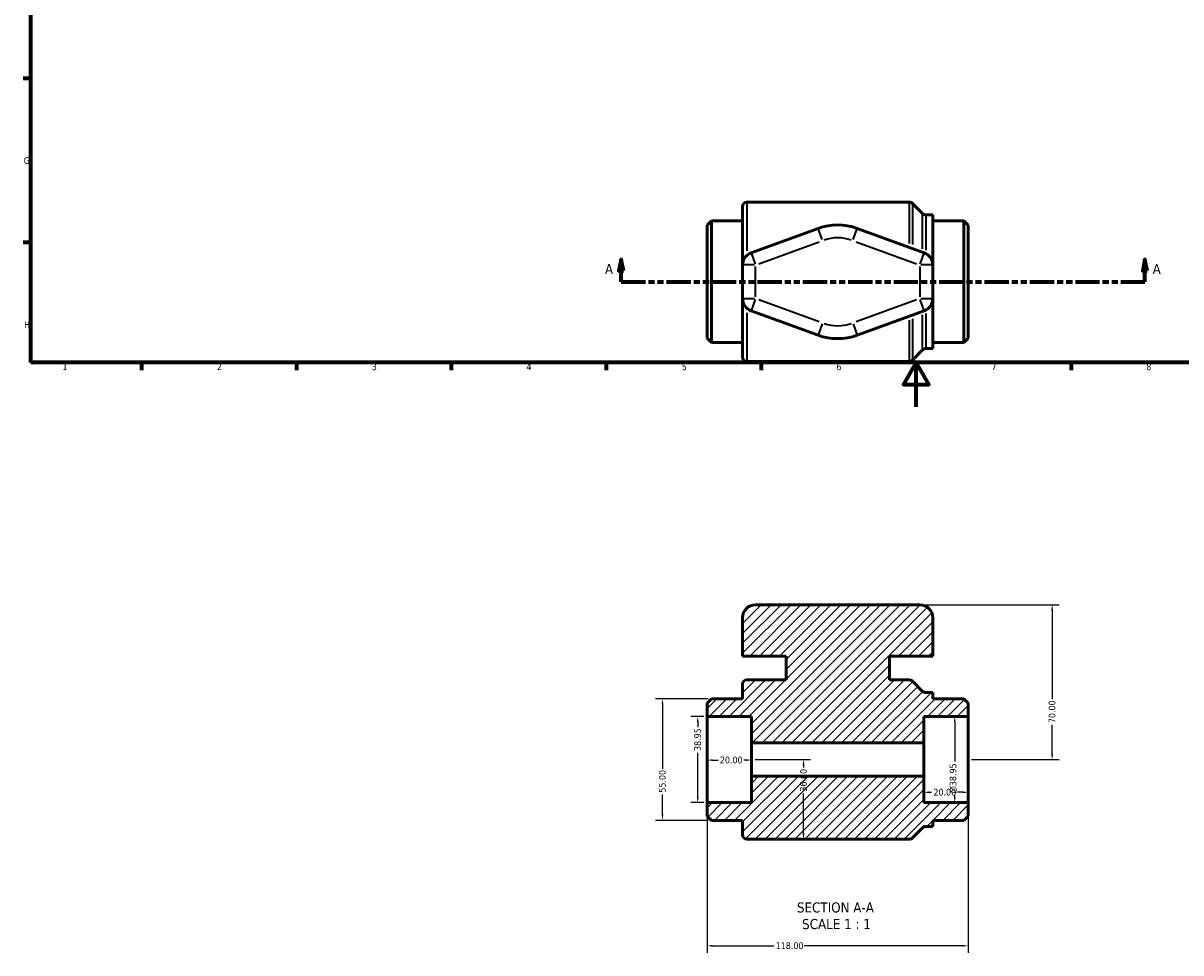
# Model space of a CAD drawing. Header units: millimetres. Extents: x 0 to 899, y -247 to 595.
# Tile 1 of 3: x 17 to 540, y -247 to 174. Entities that reach past the tile are written whole.
import ezdxf

# ---------------------------------------------------------------- set-up
doc = ezdxf.new("R2010")
doc.units = ezdxf.units.MM
doc.linetypes.add('DOUBLE_DASH_CHAIN', pattern=[1.2403, 0.6614, -0.0827, 0.1654, -0.0827, 0.1654, -0.0827])
for name, color, linetype, lineweight in [('Border (ANSI)', 7, 'Continuous', 70), ('Dimension (ANSI)', 7, 'Continuous', 25), ('Hatch (ANSI)', 7, 'Continuous', 18), ('Section Line (ANSI)', 7, 'DOUBLE_DASH_CHAIN', 70), ('Symbol (ANSI)', 7, 'Continuous', 25), ('Visible (ANSI)', 7, 'Continuous', 50), ('Visible Narrow (ANSI)', 7, 'Continuous', 35)]:
    doc.layers.add(name, color=color, linetype=linetype, lineweight=lineweight)
doc.styles.add('Label Text (ANSI)', font='tahoma.ttf')
doc.styles.add('Note Text (ANSI)', font='tahoma.ttf')
doc.dimstyles.new('Default - mm (ANSI)', dxfattribs={"dimtxt": 3.048, "dimasz": 2.5, "dimexe": 3.175, "dimexo": 1.6002, "dimgap": 0.8, "dimtad": 0, "dimtoh": 1, "dimrnd": 1e-08, "dimzin": 4, "dimdsep": 46, "dimtxsty": 'Note Text (ANSI)', "dimcen": 0.09, "dimdle": 10, "dimclrd": 256, "dimclre": 256, "dimclrt": 230, "dimadec": 1, "dimazin": 1, "dimtfac": 1, "dimtofl": 0, "dimtmove": 0, "dimatfit": 3, "dimfxl": 1, "dimtolj": 1, "dimtzin": 4, "dimlwd": -1, "dimlwe": -1, "dimarcsym": 0})

# ---------------------------------------------------------------- blocks, each defined once
blk = doc.blocks.new('Borders Default Border')
at = {"layer": 'Border (ANSI)'}
for p, q in [((20, 148.5), (16.55, 148.5)), ((20, 74.25), (16.55, 74.25)), ((70.08, 20), (70.08, 16.55)), ((140.17, 20), (140.17, 16.55)), ((210.25, 20), (210.25, 16.55)), ((280.33, 20), (280.33, 16.55)), ((350.42, 20), (350.42, 16.55)), ((490.58, 20), (490.58, 16.55))]:
    blk.add_line(p, q, dxfattribs=at)
at = {"layer": 'Border (ANSI)', "flags": 128}
for points in [[(20, 20), (20, 574), (821, 574), (821, 20), (20, 20)], [(420.5, 0), (420.5, 20), (414.73, 10), (426.27, 10), (420.5, 20)]]:
    blk.add_lwpolyline(points, dxfattribs=at)
at = {"layer": 'Border (ANSI)', "color": 230, "true_color": 0xff0080, "char_height": 3.05, "attachment_point": 7, "style": 'Note Text (ANSI)'}
for s, insert in [('G', (16.81, 109.79)), ('H', (16.97, 35.6)), ('1', (34.35, 16.55)), ('2', (104.2, 16.55)), ('3', (174.26, 16.49)), ('4', (244.23, 16.55)), ('5', (314.48, 16.49)), ('6', (384.49, 16.49)), ('7', (454.6, 16.55)), ('8', (524.63, 16.48))]:
    blk.add_mtext(s, dxfattribs=dict(at, insert=insert))
blk = doc.blocks.new('2dTransSection0')
at = {"layer": 'Section Line (ANSI)', "linetype": 'Continuous'}
for p, q in [((287.1, 66.53), (286.1, 61.53)), ((287.1, 61.53), (287.1, 66.53)), ((288.1, 61.53), (287.1, 66.53)), ((524.04, 66.53), (523.04, 61.53)), ((524.04, 61.53), (524.04, 66.53)), ((525.04, 61.53), (524.04, 66.53)), ((286.1, 61.53), (288.1, 61.53)), ((287.1, 56.53), (287.1, 61.53)), ((523.04, 61.53), (525.04, 61.53)), ((524.04, 56.53), (524.04, 61.53)), ((287.1, 56.53), (298.05, 56.53)), ((513.1, 56.53), (524.04, 56.53))]:
    blk.add_line(p, q, dxfattribs=at)
at = {"layer": 'Section Line (ANSI)', "linetype": 'DOUBLE_DASH_CHAIN', "ltscale": 16.564737}
blk.add_line((287.1, 56.53), (524.04, 56.53), dxfattribs=at)
at = {"layer": 'Section Line (ANSI)', "linetype": 'Continuous', "flags": 128}
for points in [[(288.1, 61.53), (287.1, 66.53), (286.1, 61.53), (288.1, 61.53)], [(525.04, 61.53), (524.04, 66.53), (523.04, 61.53), (525.04, 61.53)]]:
    blk.add_lwpolyline(points, dxfattribs=at)
at = {"layer": 'Section Line (ANSI)'}
for points in [[(288.1, 61.53), (287.1, 66.53), (286.1, 61.53), (288.1, 61.53)], [(525.04, 61.53), (524.04, 66.53), (523.04, 61.53), (525.04, 61.53)]]:
    blk.add_solid(points, dxfattribs=at)
at = {"layer": 'Section Line (ANSI)', "char_height": 4.57, "attachment_point": 7, "style": 'Label Text (ANSI)'}
for insert in [(279.74, 60.03), (527.51, 60.03)]:
    blk.add_mtext('A', dxfattribs=dict(at, insert=insert))
blk = doc.blocks.new('*D7')
at = {"layer": 'Defpoints', "color": 0, "transparency": 16777216}
for p in [(326.03, -159.57), (346.03, -159.57), (346.03, -159.82)]:
    blk.add_point(p, dxfattribs=at)
at = {"layer": 'Dimension (ANSI)', "transparency": 16777216}
for p, q in [((328.53, -159.82), (330.91, -159.82)), ((343.53, -159.82), (342.54, -159.82))]:
    blk.add_line(p, q, dxfattribs=at)
for points in [[(328.53, -159.4), (328.53, -160.24), (326.03, -159.82)], [(343.53, -159.4), (343.53, -160.24), (346.03, -159.82)]]:
    blk.add_solid(points, dxfattribs=at)
at = {"layer": 'Dimension (ANSI)', "color": 230, "true_color": 0xff0080, "transparency": 16777216, "insert": (331.71, -158.23), "char_height": 3.048, "attachment_point": 1, "style": 'Note Text (ANSI)'}
blk.add_mtext('\\A1;20.00', dxfattribs=at)
blk = doc.blocks.new('*D8')
at = {"layer": 'Defpoints', "color": 0, "transparency": 16777216}
for p in [(321.72, -140.09), (326.03, -140.09), (326.03, -179.04)]:
    blk.add_point(p, dxfattribs=at)
at = {"layer": 'Dimension (ANSI)', "transparency": 16777216}
for p, q in [((324.43, -140.09), (318.55, -140.09)), ((321.72, -142.59), (321.72, -144.91)), ((321.72, -176.54), (321.72, -156.52)), ((324.43, -179.04), (318.55, -179.04))]:
    blk.add_line(p, q, dxfattribs=at)
for points in [[(321.31, -142.59), (322.14, -142.59), (321.72, -140.09)], [(321.31, -176.54), (322.14, -176.54), (321.72, -179.04)]]:
    blk.add_solid(points, dxfattribs=at)
at = {"layer": 'Dimension (ANSI)', "color": 230, "true_color": 0xff0080, "transparency": 16777216, "insert": (320.13, -155.72), "char_height": 3.048, "attachment_point": 1, "rotation": 90, "style": 'Note Text (ANSI)'}
blk.add_mtext('\\A1;38.95', dxfattribs=at)
blk = doc.blocks.new('*D9')
at = {"layer": 'Defpoints', "color": 0, "transparency": 16777216}
for p in [(326.03, -179.04), (444.03, -179.04), (326.03, -243.82)]:
    blk.add_point(p, dxfattribs=at)
at = {"layer": 'Dimension (ANSI)', "transparency": 16777216}
for p, q in [((326.03, -180.64), (326.03, -247)), ((444.03, -180.64), (444.03, -247)), ((328.53, -243.82), (356.19, -243.82)), ((441.53, -243.82), (369.87, -243.82))]:
    blk.add_line(p, q, dxfattribs=at)
for points in [[(328.53, -243.4), (328.53, -244.24), (326.03, -243.82)], [(441.53, -243.4), (441.53, -244.24), (444.03, -243.82)]]:
    blk.add_solid(points, dxfattribs=at)
at = {"layer": 'Dimension (ANSI)', "color": 230, "true_color": 0xff0080, "transparency": 16777216, "insert": (356.99, -242.23), "char_height": 3.048, "attachment_point": 1, "style": 'Note Text (ANSI)'}
blk.add_mtext('\\A1;118.00', dxfattribs=at)
blk = doc.blocks.new('*D10')
at = {"layer": 'Defpoints', "color": 0, "transparency": 16777216}
for p in [(422.19, -89.57), (444.03, -159.57), (482.03, -159.57)]:
    blk.add_point(p, dxfattribs=at)
at = {"layer": 'Dimension (ANSI)', "transparency": 16777216}
for p, q in [((423.79, -89.57), (485.21, -89.57)), ((482.03, -92.07), (482.03, -132.24)), ((482.03, -157.07), (482.03, -143.89)), ((445.63, -159.57), (485.21, -159.57))]:
    blk.add_line(p, q, dxfattribs=at)
for points in [[(481.61, -92.07), (482.45, -92.07), (482.03, -89.57)], [(481.61, -157.07), (482.45, -157.07), (482.03, -159.57)]]:
    blk.add_solid(points, dxfattribs=at)
at = {"layer": 'Dimension (ANSI)', "color": 230, "true_color": 0xff0080, "transparency": 16777216, "insert": (480.44, -143.09), "char_height": 3.048, "attachment_point": 1, "rotation": 90, "style": 'Note Text (ANSI)'}
blk.add_mtext('\\A1;70.00', dxfattribs=at)
blk = doc.blocks.new('*D11')
at = {"layer": 'Defpoints', "color": 0, "transparency": 16777216}
for p in [(444.03, -140.09), (437.96, -179.04), (444.03, -179.04)]:
    blk.add_point(p, dxfattribs=at)
at = {"layer": 'Dimension (ANSI)', "transparency": 16777216}
for p, q in [((442.43, -140.09), (434.78, -140.09)), ((437.96, -142.59), (437.96, -160.48)), ((437.96, -176.54), (437.96, -175.57)), ((442.43, -179.04), (434.78, -179.04))]:
    blk.add_line(p, q, dxfattribs=at)
for points in [[(437.54, -142.59), (438.38, -142.59), (437.96, -140.09)], [(437.54, -176.54), (438.38, -176.54), (437.96, -179.04)]]:
    blk.add_solid(points, dxfattribs=at)
at = {"layer": 'Dimension (ANSI)', "color": 230, "true_color": 0xff0080, "transparency": 16777216, "insert": (435.67, -174.77), "char_height": 3.048, "attachment_point": 1, "rotation": 90, "style": 'Note Text (ANSI)'}
blk.add_mtext('\\A1;\\fAIGDT|b0|i0;\\H3.0480;\\ln\\fTahoma|b0|i0;\\H3.0480;38.95', dxfattribs=at)
blk = doc.blocks.new('*D12')
at = {"layer": 'Defpoints', "color": 0, "transparency": 16777216}
for p in [(327.98, -132.07), (305.77, -187.07), (327.98, -187.07)]:
    blk.add_point(p, dxfattribs=at)
at = {"layer": 'Dimension (ANSI)', "transparency": 16777216}
for p, q in [((326.38, -132.07), (302.59, -132.07)), ((305.77, -134.57), (305.77, -163.77)), ((305.77, -184.57), (305.77, -175.36)), ((326.38, -187.07), (302.59, -187.07))]:
    blk.add_line(p, q, dxfattribs=at)
for points in [[(305.35, -134.57), (306.18, -134.57), (305.77, -132.07)], [(305.35, -184.57), (306.18, -184.57), (305.77, -187.07)]]:
    blk.add_solid(points, dxfattribs=at)
at = {"layer": 'Dimension (ANSI)', "color": 230, "true_color": 0xff0080, "transparency": 16777216, "insert": (304.18, -174.56), "char_height": 3.048, "attachment_point": 1, "rotation": 90, "style": 'Note Text (ANSI)'}
blk.add_mtext('\\A1;55.00', dxfattribs=at)
blk = doc.blocks.new('*D13')
at = {"layer": 'Defpoints', "color": 0, "transparency": 16777216}
for p in [(444.03, -159.57), (424.03, -167.09), (424.03, -174.38)]:
    blk.add_point(p, dxfattribs=at)
at = {"layer": 'Dimension (ANSI)', "transparency": 16777216}
for p, q in [((424.03, -168.69), (424.03, -177.56)), ((426.53, -174.38), (427.53, -174.38)), ((441.53, -174.38), (439.16, -174.38))]:
    blk.add_line(p, q, dxfattribs=at)
for points in [[(426.53, -173.96), (426.53, -174.8), (424.03, -174.38)], [(441.53, -173.96), (441.53, -174.8), (444.03, -174.38)]]:
    blk.add_solid(points, dxfattribs=at)
at = {"layer": 'Dimension (ANSI)', "color": 230, "true_color": 0xff0080, "transparency": 16777216, "insert": (428.33, -172.79), "char_height": 3.048, "attachment_point": 1, "style": 'Note Text (ANSI)'}
blk.add_mtext('\\A1;20.00', dxfattribs=at)
blk = doc.blocks.new('*D14')
at = {"layer": 'Defpoints', "color": 0, "transparency": 16777216}
for p in [(346.03, -159.57), (369.58, -159.57), (369.58, -195.57)]:
    blk.add_point(p, dxfattribs=at)
at = {"layer": 'Dimension (ANSI)', "transparency": 16777216}
for p, q in [((347.63, -159.57), (372.75, -159.57)), ((369.58, -162.07), (369.58, -163.24)), ((369.58, -193.07), (369.58, -174.89))]:
    blk.add_line(p, q, dxfattribs=at)
for points in [[(369.16, -162.07), (370, -162.07), (369.58, -159.57)], [(369.16, -193.07), (370, -193.07), (369.58, -195.57)]]:
    blk.add_solid(points, dxfattribs=at)
at = {"layer": 'Dimension (ANSI)', "color": 230, "true_color": 0xff0080, "transparency": 16777216, "insert": (367.99, -174.09), "char_height": 3.048, "attachment_point": 1, "rotation": 90, "style": 'Note Text (ANSI)'}
blk.add_mtext('\\A1;36.00', dxfattribs=at)

msp = doc.modelspace()

# ---------------------------------------------------------------- hatches: boundary and pattern name
at = {"layer": 'Hatch (ANSI)'}
h = msp.add_hatch(dxfattribs=at)
h.set_pattern_fill('ANSI31', color=256, scale=25.4, style=0)
h.set_pattern_definition([(45, (0, 0), (-2.245064, 2.245064), [])])
edge = h.paths.add_edge_path()
edge.add_line((326.031, -185.117), (327.979, -187.065))
edge.add_line((327.979, -187.065), (342.031, -187.065))
edge.add_line((342.031, -187.065), (342.031, -193.617))
edge.add_ellipse((343.979, -193.617), major_axis=(-1.948, 0), ratio=1, start_angle=0, end_angle=90)
edge.add_line((343.979, -195.565), (417.474, -195.565))
edge.add_ellipse((417.474, -193.617), major_axis=(0, -1.948), ratio=1, start_angle=0, end_angle=45)
edge.add_line((418.852, -194.995), (423.461, -190.385))
edge.add_ellipse((424.838, -191.763), major_axis=(-1.377, 1.377), ratio=1, start_angle=315, end_angle=360, ccw=False)
edge.add_line((424.838, -189.815), (428.031, -189.815))
edge.add_line((428.031, -189.815), (428.031, -187.065))
edge.add_line((428.031, -187.065), (442.084, -187.065))
edge.add_line((442.084, -187.065), (444.031, -185.117))
edge.add_line((444.031, -185.117), (444.031, -179.041))
edge.add_line((444.031, -179.041), (424.031, -179.041))
edge.add_line((424.031, -179.041), (424.031, -167.089))
edge.add_line((424.031, -167.089), (346.031, -167.089))
edge.add_line((346.031, -167.089), (346.031, -179.041))
edge.add_line((346.031, -179.041), (326.031, -179.041))
edge.add_line((326.031, -179.041), (326.031, -185.117))
edge = h.paths.add_edge_path()
edge.add_line((327.979, -132.065), (326.031, -134.013))
edge.add_line((326.031, -134.013), (326.031, -140.089))
edge.add_line((326.031, -140.089), (346.031, -140.089))
edge.add_line((346.031, -140.089), (346.031, -152.041))
edge.add_line((346.031, -152.041), (424.031, -152.041))
edge.add_line((424.031, -152.041), (424.031, -140.089))
edge.add_line((424.031, -140.089), (444.031, -140.089))
edge.add_line((444.031, -140.089), (444.031, -134.013))
edge.add_line((444.031, -134.013), (442.084, -132.065))
edge.add_line((442.084, -132.065), (428.031, -132.065))
edge.add_line((428.031, -132.065), (428.031, -129.315))
edge.add_line((428.031, -129.315), (424.838, -129.315))
edge.add_ellipse((424.838, -127.367), major_axis=(0, -1.948), ratio=1, start_angle=315, end_angle=360, ccw=False)
edge.add_line((423.461, -128.745), (418.852, -124.135))
edge.add_ellipse((417.474, -125.513), major_axis=(1.377, 1.377), ratio=1, start_angle=0, end_angle=45)
edge.add_line((417.474, -123.565), (408.402, -123.565))
edge.add_line((408.402, -123.565), (408.402, -112.765))
edge.add_line((408.402, -112.765), (428.031, -112.765))
edge.add_line((428.031, -112.765), (428.031, -95.408))
edge.add_ellipse((422.188, -95.408), major_axis=(5.843, 0), ratio=1, start_angle=0, end_angle=90)
edge.add_line((422.188, -89.565), (347.874, -89.565))
edge.add_ellipse((347.874, -95.408), major_axis=(0, 5.843), ratio=1, start_angle=0, end_angle=90)
edge.add_line((342.031, -95.408), (342.031, -112.765))
edge.add_line((342.031, -112.765), (361.66, -112.765))
edge.add_line((361.66, -112.765), (361.66, -123.565))
edge.add_line((361.66, -123.565), (343.979, -123.565))
edge.add_ellipse((343.979, -125.513), major_axis=(0, 1.948), ratio=1, start_angle=0, end_angle=90)
edge.add_line((342.031, -125.513), (342.031, -132.065))
edge.add_line((342.031, -132.065), (327.979, -132.065))

# ---------------------------------------------------------------- linework, layer by layer
at = {"layer": 'Visible (ANSI)'}
for p, q in [((342.031, 64.126), (342.031, 90.581)), ((343.979, 92.529), (417.474, 92.529)), ((423.461, 87.349), (418.852, 91.958)), ((326.031, 82.081), (327.979, 84.029)), ((327.979, 84.029), (342.031, 84.029)), ((327.979, 84.029), (327.979, 29.029)), ((424.838, 86.779), (428.031, 86.779)), ((428.031, 64.126), (428.031, 86.779)), ((428.031, 84.029), (442.084, 84.029)), ((442.084, 29.029), (442.084, 84.029)), ((444.031, 82.081), (442.084, 84.029)), ((326.031, 30.976), (326.031, 82.081)), ((376.225, 80.682), (345.873, 69.615)), ((424.19, 69.615), (393.838, 80.682)), ((444.031, 82.081), (444.031, 30.976)), ((342.031, 64.126), (342.031, 48.932)), ((428.031, 48.932), (428.031, 64.126)), ((342.031, 22.476), (342.031, 48.932)), ((428.031, 26.279), (428.031, 48.932)), ((345.873, 43.443), (376.225, 32.376)), ((393.838, 32.376), (424.19, 43.443)), ((326.031, 30.976), (327.979, 29.029)), ((327.979, 29.029), (342.031, 29.029)), ((424.838, 26.279), (428.031, 26.279)), ((428.031, 29.029), (442.084, 29.029)), ((444.031, 30.976), (442.084, 29.029)), ((423.461, 25.708), (418.852, 21.099)), ((343.979, 20.529), (417.474, 20.529)), ((422.188, -89.565), (347.874, -89.565)), ((342.031, -95.408), (342.031, -112.765)), ((428.031, -112.765), (428.031, -95.408)), ((342.031, -112.765), (361.66, -112.765)), ((361.66, -112.765), (361.66, -123.565)), ((408.402, -123.565), (408.402, -112.765)), ((408.402, -112.765), (428.031, -112.765)), ((342.031, -125.513), (342.031, -132.065)), ((361.66, -123.565), (343.979, -123.565)), ((417.474, -123.565), (408.402, -123.565)), ((423.461, -128.745), (418.852, -124.135)), ((428.031, -129.315), (424.838, -129.315)), ((428.031, -132.065), (428.031, -129.315)), ((327.979, -132.065), (326.031, -134.013)), ((326.031, -134.013), (326.031, -140.089)), ((342.031, -132.065), (327.979, -132.065)), ((442.084, -132.065), (428.031, -132.065)), ((444.031, -134.013), (442.084, -132.065)), ((444.031, -140.089), (444.031, -134.013)), ((326.031, -140.089), (346.031, -140.089)), ((326.031, -179.041), (326.031, -140.089)), ((346.031, -140.089), (346.031, -152.041)), ((424.031, -152.041), (424.031, -140.089)), ((424.031, -140.089), (444.031, -140.089)), ((444.031, -179.041), (444.031, -140.089)), ((346.031, -152.041), (424.031, -152.041)), ((346.031, -167.089), (346.031, -152.041)), ((424.031, -167.089), (424.031, -152.041)), ((424.031, -167.089), (346.031, -167.089)), ((346.031, -167.089), (346.031, -179.041)), ((424.031, -179.041), (424.031, -167.089)), ((346.031, -179.041), (326.031, -179.041)), ((326.031, -179.041), (326.031, -185.117)), ((444.031, -179.041), (424.031, -179.041)), ((444.031, -185.117), (444.031, -179.041)), ((326.031, -185.117), (327.979, -187.065)), ((327.979, -187.065), (342.031, -187.065)), ((342.031, -187.065), (342.031, -193.617)), ((428.031, -189.815), (428.031, -187.065)), ((428.031, -187.065), (442.084, -187.065)), ((442.084, -187.065), (444.031, -185.117)), ((418.852, -194.995), (423.461, -190.385)), ((424.838, -189.815), (428.031, -189.815)), ((343.979, -195.565), (417.474, -195.565))]:
    msp.add_line(p, q, dxfattribs=at)
for centre, radius, start, end in [((343.979, 90.581), 1.948, 90, 180), ((417.474, 90.581), 1.948, 45, 90), ((424.838, 88.726), 1.948, 225, 270), ((385.031, 56.529), 25.708, 69.96761, 110.03239), ((347.874, 64.126), 5.843, 110.03239, 180), ((422.188, 64.126), 5.843, 0, 69.96761), ((347.874, 48.932), 5.843, 180, 249.96761), ((422.188, 48.932), 5.843, 290.03239, 0), ((385.031, 56.529), 25.708, 249.96761, 290.03239), ((424.838, 24.331), 1.948, 90, 135), ((343.979, 22.476), 1.948, 180, 270), ((417.474, 22.476), 1.948, 270, 315), ((347.874, -95.408), 5.843, 90, 180), ((422.188, -95.408), 5.843, 0, 90), ((343.979, -125.513), 1.948, 90, 180), ((417.474, -125.513), 1.948, 45, 90), ((424.838, -127.367), 1.948, 225, 270), ((343.979, -193.617), 1.948, 180, 270), ((424.838, -191.763), 1.948, 90, 135), ((417.474, -193.617), 1.948, 270, 315)]:
    msp.add_arc(centre, radius, start, end, dxfattribs=at)
at = {"layer": 'Visible Narrow (ANSI)'}
for p, q in [((343.979, 92.46), (343.979, 70.549)), ((417.474, 73.864), (417.474, 92.472)), ((418.852, 91.902), (418.852, 73.353)), ((423.461, 71.418), (423.461, 87.301)), ((424.838, 86.73), (424.838, 70.865)), ((378.069, 75.623), (376.231, 80.665)), ((391.993, 75.623), (393.831, 80.665)), ((349.392, 64.679), (376.709, 74.639)), ((393.354, 74.639), (420.671, 64.679)), ((345.879, 69.598), (347.717, 64.556)), ((422.345, 64.556), (424.184, 69.598)), ((347.416, 64.126), (342.049, 64.126)), ((347.874, 49.692), (347.874, 63.366)), ((422.188, 63.366), (422.188, 49.692)), ((428.013, 64.126), (422.647, 64.126)), ((342.049, 48.932), (347.416, 48.932)), ((347.717, 48.501), (345.879, 43.46)), ((376.709, 38.418), (349.392, 48.379)), ((420.671, 48.379), (393.354, 38.418)), ((424.184, 43.46), (422.345, 48.501)), ((422.647, 48.932), (428.013, 48.932)), ((343.979, 42.508), (343.979, 20.597)), ((424.838, 42.192), (424.838, 26.327)), ((378.069, 37.434), (376.231, 32.393)), ((391.993, 37.434), (393.831, 32.393)), ((417.474, 20.586), (417.474, 39.193)), ((418.852, 39.704), (418.852, 21.156)), ((423.461, 25.757), (423.461, 41.639))]:
    msp.add_line(p, q, dxfattribs=at)
for start, end in [(71.97085, 108.02915), (251.97085, 288.02915)]:
    msp.add_arc((385.031, 56.529), 19.866, start, end, dxfattribs=at)

# ---------------------------------------------------------------- block references
msp.add_blockref('Borders Default Border', (0, 0))
at = {"layer": 'Section Line (ANSI)'}
msp.add_blockref('2dTransSection0', (0, 0), dxfattribs=at)

# ---------------------------------------------------------------- texts
at = {"layer": 'Symbol (ANSI)', "char_height": 4.572, "attachment_point": 7, "style": 'Label Text (ANSI)'}
for s, insert in [('SECTION A-A', (366.607, -228.83)), ('SCALE 1 : 1', (368.926, -236.343))]:
    msp.add_mtext(s, dxfattribs=dict(at, insert=insert))

# ---------------------------------------------------------------- dimensions: what is measured, and where the dimension line sits
at = {"layer": 'Dimension (ANSI)'}
for base, p1, p2, angle, override, picture, middle in [((482.031, -159.565), (422.188, -89.565), (444.031, -159.565), 90, {"dimtoh": 0, "dimdec": 2, "dimtp": 0, "dimtm": 0, "dimtdec": 2, "dimatfit": 1}, '*D10', (482.031, -138.065)), ((305.768, -187.065), (327.979, -132.065), (327.979, -187.065), 90, {"dimtoh": 0, "dimdec": 2, "dimtp": 0, "dimtm": 0, "dimtdec": 2, "dimatfit": 1}, '*D12', (305.768, -169.565)), ((321.722, -140.089), (326.031, -179.041), (326.031, -140.089), 90, {"dimtoh": 0, "dimdec": 2, "dimtp": 0, "dimtm": 0, "dimtdec": 2, "dimatfit": 1}, '*D8', (321.722, -150.713)), ((346.031, -159.821), (326.031, -159.565), (346.031, -159.565), 180, {"dimtoh": 0, "dimdec": 2, "dimse1": 1, "dimse2": 1, "dimtp": 0, "dimtm": 0, "dimtdec": 2, "dimatfit": 1}, '*D7', (336.722, -159.821)), ((369.579, -159.565), (369.579, -195.565), (346.031, -159.565), 270, {"dimtoh": 0, "dimdec": 2, "dimse1": 1, "dimtp": 0, "dimtm": 0, "dimtdec": 2, "dimatfit": 1}, '*D14', (369.579, -169.065)), ((424.031, -174.381), (444.031, -159.565), (424.031, -167.089), 180, {"dimtoh": 0, "dimdec": 2, "dimse1": 1, "dimtp": 0, "dimtm": 0, "dimtdec": 2, "dimatfit": 1}, '*D13', (433.34, -174.381)), ((326.031, -243.821), (444.031, -179.041), (326.031, -179.041), 180, {"dimtoh": 0, "dimdec": 2, "dimtp": 0, "dimtm": 0, "dimtdec": 2, "dimatfit": 1}, '*D9', (363.031, -243.821))]:
    dim = msp.add_linear_dim(base=base, p1=p1, p2=p2, angle=angle, dimstyle='Default - mm (ANSI)', override=override, dxfattribs=at)
    dim.commit()
    dim.dimension.update_dxf_attribs({"geometry": picture, "text_midpoint": middle, "dimtype": 160})
dim = msp.add_linear_dim(base=(437.959, -179.041), p1=(444.031, -140.089), p2=(444.031, -179.041), angle=90, text='\\fAIGDT|b0|i0;\\H3.0480;\\ln\\fTahoma|b0|i0;\\H3.0480;<>', dimstyle='Default - mm (ANSI)', override={"dimtoh": 0, "dimdec": 2, "dimtp": 0, "dimtm": 0, "dimtdec": 2, "dimatfit": 1}, dxfattribs=at)
dim.commit()
dim.dimension.update_dxf_attribs({"geometry": '*D11', "text_midpoint": (437.959, -168.024), "dimtype": 160})

doc.saveas('drawing.dxf')
